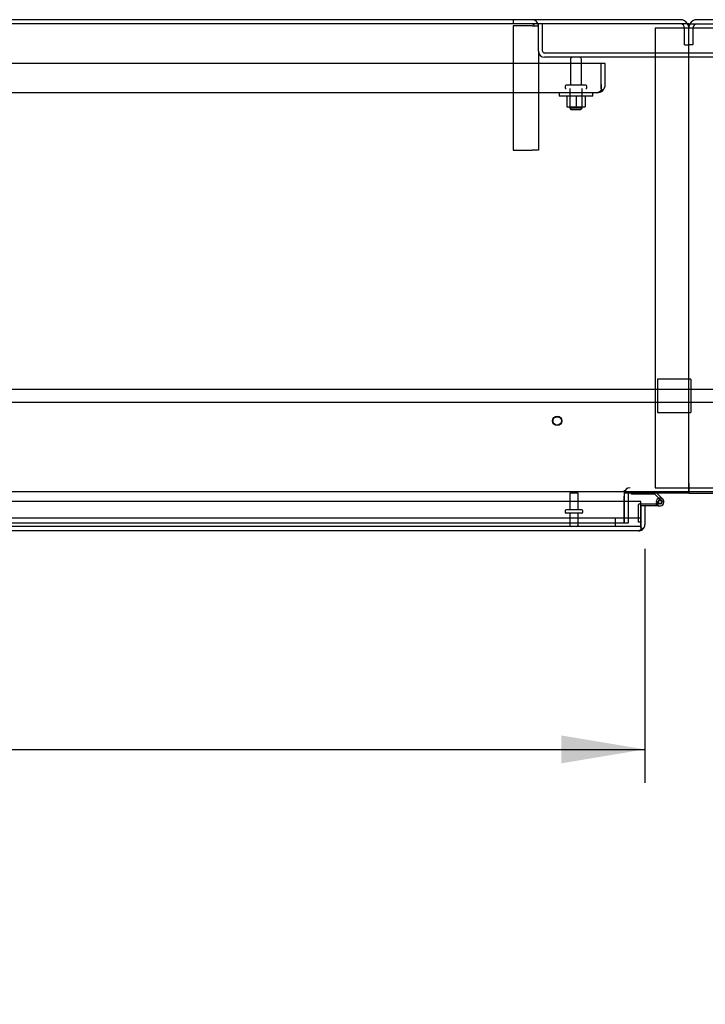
# Model space of a CAD drawing. Header units: inches. Extents: x 2 to 538, y -2 to 358.
# Tile 19 of 36: x 141 to 162, y 252 to 281. Entities that reach past the tile are written whole.
import ezdxf
from ezdxf.enums import TextEntityAlignment as Align
from ezdxf.lldxf.tags import DXFTag

# ---------------------------------------------------------------- set-up
doc = ezdxf.new("R2010")
doc.units = ezdxf.units.IN
doc.header["$MEASUREMENT"] = 0
for name, color, linetype in [('COM40146', 7, 'Continuous'), ('COM40430', 7, 'Continuous'), ('COM52831', 7, 'Continuous'), ('COM52839', 7, 'Continuous'), ('COM52841', 7, 'Continuous'), ('COM52850', 7, 'Continuous'), ('COM53516', 7, 'Continuous'), ('COM53520', 7, 'Continuous'), ('COM54578-80', 7, 'Continuous'), ('COM71127-2', 7, 'Continuous'), ('COM71130-1', 7, 'Continuous'), ('COM71131-1', 7, 'Continuous'), ('COM71132-1', 7, 'Continuous'), ('Default', 7, 'Continuous'), ('GSK11033', 7, 'Continuous'), ('NTS166105', 7, 'Continuous'), ('STD21878', 7, 'Continuous'), ('STD26093', 7, 'Continuous'), ('STD26094', 7, 'Continuous'), ('WAF25059', 7, 'Continuous')]:
    doc.layers.add(name, color=color, linetype=linetype)
doc.styles.add('SEACAD_Times_New_Roman', font='times.ttf')
tags = doc.linetypes.add('HIDDEN2', pattern=[0.1875, 0.125, -0.0625]).pattern_tags.tags
tags[6:7] = [DXFTag(74, 4), DXFTag(75, 0), DXFTag(340, '0'), DXFTag(46, 0.0), DXFTag(50, 0.0), DXFTag(44, 0.0), DXFTag(45, 0.0)]
tags[4:5] = [DXFTag(74, 4), DXFTag(75, 0), DXFTag(340, '0'), DXFTag(46, 0.0), DXFTag(50, 0.0), DXFTag(44, 0.0), DXFTag(45, 0.0)]
doc.dimstyles.new('HAMMOND_(STH_-_540x360)', dxfattribs={"dimtxt": 2, "dimasz": 2.5, "dimexe": 1, "dimexo": 1, "dimgap": 0.5, "dimtad": 0, "dimtih": 1, "dimtoh": 1, "dimzin": 0, "dimdsep": 46, "dimtxsty": 'SEACAD_Times_New_Roman', "dimblk1": '_SE_FILLED', "dimblk2": '_SE_FILLED', "dimsah": 1, "dimcen": 1, "dimadec": 0, "dimazin": 0, "dimtfac": 0.8, "dimtofl": 0, "dimtmove": 0, "dimatfit": 3, "dimfxl": 1, "dimtolj": 1, "dimtzin": 0, "dimarcsym": 0})

# ---------------------------------------------------------------- blocks, each defined once
blk = doc.blocks.new('SE')
at = {"layer": 'COM40146', "color": 7, "linetype": 'HIDDEN2'}
for p, q in [((158.711, 279.706), (88.962, 279.706)), ((158.836, 279.706), (158.711, 279.706)), ((158.711, 279.081), (158.711, 279.706)), ((158.711, 279.081), (158.711, 279.706)), ((158.836, 279.081), (158.836, 279.706)), ((158.712, 279.081), (158.711, 279.081)), ((158.711, 279.081), (158.711, 278.903)), ((158.712, 278.954), (158.712, 279.081)), ((158.712, 278.954), (158.762, 278.903)), ((158.586, 278.831), (89.086, 278.831)), ((158.587, 278.831), (158.586, 278.831)), ((158.587, 278.831), (158.587, 278.831))]:
    blk.add_line(p, q, dxfattribs=at)
for start, end in [(270.1219, 314.5601), (314.5601, 0), (270, 270.0436)]:
    blk.add_arc((158.586, 279.081), 0.25, start, end, dxfattribs=at)
blk.add_open_spline([(158.711, 278.903), (158.69, 278.88), (158.67, 278.862), (158.628, 278.838), (158.608, 278.831), (158.587, 278.831)], degree=3, knots=[0, 0, 0, 0, 0.5, 0.5, 1, 1, 1, 1], dxfattribs=at)
at = {"layer": 'COM40430', "color": 7, "linetype": 'HIDDEN2'}
for p, q in [((156.086, 281.018), (156.086, 280.893)), ((156.651, 280.833), (156.086, 280.833)), ((156.086, 280.833), (156.086, 277.112)), ((156.651, 280.833), (156.836, 280.833)), ((156.836, 280.078), (156.836, 277.112)), ((156.086, 277.112), (156.651, 277.112)), ((156.836, 277.112), (156.651, 277.112))]:
    blk.add_line(p, q, dxfattribs=at)
for radius in [0.185, 0.06]:
    blk.add_arc((156.651, 280.833), radius, 0, 90, dxfattribs=at)
at = {"layer": 'COM52831', "color": 7, "linetype": 'HIDDEN2'}
for p, q in [((161.214, 270.268), (160.399, 270.268)), ((160.399, 270.268), (160.399, 269.268)), ((161.399, 270.268), (161.214, 270.268)), ((161.399, 270.268), (161.399, 269.268)), ((160.399, 269.268), (161.214, 269.268)), ((161.214, 269.268), (161.399, 269.268))]:
    blk.add_line(p, q, dxfattribs=at)
at = {"layer": 'COM52839', "color": 7, "linetype": 'Continuous'}
for p, q in [((159.399, 266.833), (159.399, 266.606)), ((159.524, 266.833), (159.524, 266.606)), ((161.336, 266.893), (161.336, 266.893))]:
    blk.add_line(p, q, dxfattribs=at)
at = {"layer": 'COM52839', "color": 7, "linetype": 'HIDDEN2'}
for p, q in [((159.399, 266.606), (159.399, 265.956)), ((159.524, 266.606), (159.524, 265.956)), ((159.524, 265.956), (159.399, 265.956))]:
    blk.add_line(p, q, dxfattribs=at)
at = {"layer": 'COM52839', "color": 7, "linetype": 'Continuous'}
for radius, start in [(0.185, 172.8497), (0.06, 157.4313)]:
    blk.add_arc((159.584, 266.833), radius, start, 180, dxfattribs=at)
at = {"layer": 'COM52839', "color": 7, "linetype": 'HIDDEN2'}
for radius, end in [(0.185, 172.8497), (0.06, 157.4313)]:
    blk.add_arc((159.584, 266.833), radius, 90, end, dxfattribs=at)
at = {"layer": 'COM52841', "color": 7, "linetype": 'HIDDEN2'}
for p, q in [((156.836, 280.078), (156.836, 280.893)), ((156.961, 280.078), (156.961, 280.893)), ((165.651, 280.018), (157.021, 280.018)), ((165.651, 279.893), (157.021, 279.893))]:
    blk.add_line(p, q, dxfattribs=at)
for radius in [0.185, 0.06]:
    blk.add_arc((157.021, 280.078), radius, 180, 270, dxfattribs=at)
at = {"layer": 'COM52850', "color": 7, "linetype": 'HIDDEN2'}
for p, q in [((162.336, 280.768), (160.336, 280.768)), ((160.336, 280.768), (160.336, 267.018)), ((160.336, 267.018), (162.336, 267.018))]:
    blk.add_line(p, q, dxfattribs=at)
at = {"layer": 'COM53516', "color": 7, "linetype": 'Continuous'}
for p, q in [((159.899, 266.606), (123.959, 266.606)), ((159.899, 265.916), (159.899, 266.606)), ((160.024, 266.478), (159.899, 266.478)), ((159.899, 266.478), (159.899, 266.106)), ((160.024, 266.478), (160.024, 265.916)), ((159.839, 265.731), (123.959, 265.731)), ((159.839, 265.731), (159.839, 265.731)), ((159.839, 265.731), (159.839, 265.731)), ((159.899, 265.916), (159.899, 265.916)), ((159.899, 265.834), (159.899, 265.916)), ((159.899, 265.916), (159.899, 265.767)), ((159.899, 265.834), (159.948, 265.767))]:
    blk.add_line(p, q, dxfattribs=at)
for start, end in [(270.1208, 306.194), (270, 270.0589), (306.194, 0)]:
    blk.add_arc((159.839, 265.916), 0.185, start, end, dxfattribs=at)
blk.add_open_spline([(159.899, 265.767), (159.889, 265.755), (159.879, 265.747), (159.864, 265.737), (159.859, 265.735), (159.849, 265.732), (159.844, 265.731), (159.839, 265.731)], degree=3, knots=[0, 0, 0, 0, 0.5, 0.5, 0.75, 0.75, 1, 1, 1, 1], dxfattribs=at)
at = {"layer": 'COM53520', "color": 7, "linetype": 'HIDDEN2'}
for p, q in [((232.649, 269.956), (126.649, 269.956)), ((126.649, 269.581), (232.649, 269.581))]:
    blk.add_line(p, q, dxfattribs=at)
at = {"layer": 'COM54578-80', "color": 7, "linetype": 'Continuous'}
for p, q in [((159.627, 266.831), (159.627, 266.893)), ((160.321, 266.831), (159.627, 266.831)), ((160.515, 266.637), (160.321, 266.831)), ((160.346, 266.893), (160.558, 266.682)), ((159.899, 266.54), (160.356, 266.54)), ((160.376, 266.54), (160.356, 266.54)), ((160.362, 266.595), (160.424, 266.595)), ((160.412, 266.478), (160.024, 266.478)), ((160.412, 266.478), (160.479, 266.478))]:
    blk.add_line(p, q, dxfattribs=at)
at = {"layer": 'COM54578-80', "color": 7, "linetype": 'HIDDEN2'}
for p, q in [((159.862, 266.54), (159.899, 266.54)), ((160.362, 266.585), (160.424, 266.59)), ((160.479, 266.54), (160.376, 266.54)), ((160.416, 266.583), (160.416, 266.608)), ((160.466, 266.658), (160.491, 266.658)), ((160.491, 266.533), (160.466, 266.533)), ((160.541, 266.608), (160.541, 266.583)), ((159.837, 265.991), (159.837, 266.515)), ((159.899, 265.991), (159.837, 265.991))]:
    blk.add_line(p, q, dxfattribs=at)
at = {"layer": 'COM54578-80', "color": 7, "linetype": 'Continuous'}
blk.add_circle((160.479, 266.595), 0.05, dxfattribs=at)
at = {"layer": 'COM54578-80', "color": 7, "linetype": 'HIDDEN2'}
for centre, radius, start, end in [((159.862, 266.515), 0.025, 90, 180), ((160.466, 266.608), 0.05, 90, 180), ((160.466, 266.583), 0.05, 180, 270), ((160.479, 266.595), 0.117, 47.608, 107.0274), ((160.491, 266.608), 0.05, 0, 90), ((160.491, 266.583), 0.05, 270, 0)]:
    blk.add_arc(centre, radius, start, end, dxfattribs=at)
at = {"layer": 'COM54578-80', "color": 7, "linetype": 'Continuous'}
for radius, start, end in [(0.135, 204.0421, 240.0736), (0.117, 107.0274, 180), (0.117, 180, 47.608), (0.055, 48.8041, 180), (0.055, 180, 48.8041)]:
    blk.add_arc((160.479, 266.595), radius, start, end, dxfattribs=at)
at = {"layer": 'COM71127-2', "color": 7, "linetype": 'Continuous'}
for p, q in [((161.086, 281.018), (102.586, 281.018)), ((220.086, 281.018), (161.586, 281.018))]:
    blk.add_line(p, q, dxfattribs=at)
at = {"layer": 'COM71127-2', "color": 7, "linetype": 'HIDDEN2'}
for p, q in [((161.211, 280.268), (161.211, 280.768)), ((161.461, 280.768), (161.461, 280.268)), ((161.211, 280.268), (161.336, 280.268)), ((161.461, 280.268), (161.336, 280.268))]:
    blk.add_line(p, q, dxfattribs=at)
at = {"layer": 'COM71127-2', "color": 7, "linetype": 'Continuous'}
for centre, start, end in [((161.086, 280.768), 30, 90), ((161.586, 280.768), 90, 150)]:
    blk.add_arc(centre, 0.25, start, end, dxfattribs=at)
at = {"layer": 'COM71127-2', "color": 7, "linetype": 'HIDDEN2'}
for centre, radius, start, end in [((161.086, 280.768), 0.125, 0, 90), ((161.086, 280.768), 0.25, 0, 30), ((161.586, 280.768), 0.25, 150, 180), ((161.586, 280.768), 0.125, 90, 180)]:
    blk.add_arc(centre, radius, start, end, dxfattribs=at)
at = {"layer": 'COM71130-1', "color": 7, "linetype": 'Continuous'}
for p, q in [((161.336, 280.893), (86.899, 280.893)), ((161.336, 267.143), (161.336, 280.893)), ((161.336, 267.143), (161.336, 266.893)), ((161.336, 266.893), (88.649, 266.893)), ((159.399, 266.856), (159.399, 266.768)), ((159.627, 266.856), (159.399, 266.856)), ((161.336, 266.856), (160.383, 266.856)), ((161.336, 266.893), (161.336, 266.856)), ((159.399, 266.606), (159.399, 266.768))]:
    blk.add_line(p, q, dxfattribs=at)
at = {"layer": 'COM71130-1', "color": 7, "linetype": 'HIDDEN2'}
for p, q in [((160.383, 266.856), (159.627, 266.856)), ((159.399, 265.956), (159.399, 266.606)), ((159.399, 265.956), (88.649, 265.956))]:
    blk.add_line(p, q, dxfattribs=at)
at = {"layer": 'COM71130-1', "color": 7, "linetype": 'Continuous'}
blk.add_arc((161.351, 267.143), 0.015, 179.4129, 180, dxfattribs=at)
at = {"layer": 'COM71131-1', "color": 7, "linetype": 'Continuous'}
for p, q in [((161.336, 280.893), (235.774, 280.893)), ((161.336, 267.143), (161.336, 280.893)), ((161.336, 266.893), (161.336, 267.143)), ((234.024, 266.893), (161.336, 266.893)), ((161.336, 266.893), (161.336, 266.856)), ((161.336, 266.856), (162.29, 266.856))]:
    blk.add_line(p, q, dxfattribs=at)
at = {"layer": 'COM71132-1', "color": 7, "linetype": 'HIDDEN2'}
for p, q in [((159.399, 266.944), (159.399, 266.833)), ((161.336, 266.944), (161.336, 266.944)), ((159.399, 265.956), (159.399, 265.956))]:
    blk.add_line(p, q, dxfattribs=at)
at = {"layer": 'COM71132-1', "color": 7, "linetype": 'Continuous'}
blk.add_line((161.336, 266.856), (161.336, 266.856), dxfattribs=at)
at = {"layer": 'GSK11033', "color": 7, "linetype": 'HIDDEN2'}
for p, q in [((159.899, 266.106), (124.118, 266.106)), ((159.149, 265.856), (159.149, 266.106)), ((159.899, 265.856), (124.118, 265.856))]:
    blk.add_line(p, q, dxfattribs=at)
at = {"layer": 'GSK11033', "color": 7, "linetype": 'Continuous'}
for p, q in [((159.899, 266.106), (159.899, 265.856)), ((159.899, 266.106), (159.899, 266.106)), ((159.899, 265.856), (159.899, 265.856))]:
    blk.add_line(p, q, dxfattribs=at)
at = {"layer": 'NTS166105', "color": 7, "linetype": 'HIDDEN2'}
for p, q in [((157.688, 278.735), (157.688, 278.415)), ((157.963, 278.735), (157.963, 278.415)), ((158.238, 278.735), (158.238, 278.415)), ((157.688, 278.415), (157.963, 278.415)), ((157.963, 278.415), (158.238, 278.415))]:
    blk.add_line(p, q, dxfattribs=at)
at = {"layer": 'STD21878', "color": 7, "linetype": 'HIDDEN2'}
for radius in [0.141, 0.125]:
    blk.add_circle((157.399, 269.018), radius, dxfattribs=at)
at = {"layer": 'STD26093', "color": 7, "linetype": 'HIDDEN2'}
for p, q in [((158.024, 266.856), (157.774, 266.856)), ((157.774, 266.856), (157.774, 266.356)), ((158.024, 266.356), (158.024, 266.856)), ((157.634, 266.326), (157.634, 266.286)), ((158.134, 266.356), (157.664, 266.356)), ((158.134, 266.256), (157.664, 266.256)), ((157.774, 266.256), (157.774, 265.902)), ((158.024, 265.902), (158.024, 266.256)), ((158.164, 266.286), (158.164, 266.326))]:
    blk.add_line(p, q, dxfattribs=at)
for centre, radius, start, end in [((157.664, 266.326), 0.03, 90, 180), ((157.664, 266.286), 0.03, 180, 270), ((158.134, 266.326), 0.03, 0, 90), ((158.134, 266.286), 0.03, 270, 0), ((157.82, 265.902), 0.046, 180, 270), ((157.978, 265.902), 0.046, 270, 0)]:
    blk.add_arc(centre, radius, start, end, dxfattribs=at)
at = {"layer": 'STD26094', "color": 7, "linetype": 'HIDDEN2'}
for p, q in [((157.796, 279.833), (157.796, 279.056)), ((158.126, 279.056), (158.126, 279.833)), ((157.636, 279.026), (157.636, 278.986)), ((158.256, 279.056), (157.666, 279.056)), ((157.774, 278.956), (157.774, 278.369)), ((158.149, 278.369), (158.149, 278.956)), ((158.286, 278.986), (158.286, 279.026)), ((158.149, 278.369), (157.774, 278.369)), ((157.774, 278.369), (157.811, 278.331)), ((157.811, 278.331), (158.111, 278.331)), ((158.111, 278.331), (158.149, 278.369))]:
    blk.add_line(p, q, dxfattribs=at)
for centre, radius, start, end in [((157.856, 279.833), 0.06, 90, 180), ((158.066, 279.833), 0.06, 0, 90), ((157.666, 279.026), 0.03, 90, 180), ((157.666, 278.986), 0.03, 180, 270), ((158.256, 279.026), 0.03, 0, 90), ((158.256, 278.986), 0.03, 270, 0)]:
    blk.add_arc(centre, radius, start, end, dxfattribs=at)
at = {"layer": 'WAF25059', "color": 7, "linetype": 'HIDDEN2'}
for p, q in [((157.461, 278.831), (157.461, 278.735)), ((158.461, 278.735), (157.461, 278.735)), ((158.461, 278.735), (158.461, 278.831))]:
    blk.add_line(p, q, dxfattribs=at)
blk = doc.blocks.new('DMBLK3491')
at = {"layer": 'Default', "linetype": 'Continuous'}
for points in [[(90.524, 258.777), (90.524, 259.611), (88.024, 259.194)], [(157.524, 258.777), (160.024, 259.194), (157.524, 259.611)]]:
    blk.add_hatch(color=7, dxfattribs=at).paths.add_polyline_path(points)
at = {"layer": 'Default', "color": 7, "linetype": 'Continuous'}
for p, q in [((160.024, 265.197), (160.024, 258.194)), ((88.024, 264.916), (88.024, 258.194)), ((88.024, 259.194), (116.831, 259.194)), ((131.217, 259.194), (160.024, 259.194))]:
    blk.add_line(p, q, dxfattribs=at)
at = {"layer": 'Default', "color": 7, "linetype": 'Continuous', "style": 'SEACAD_Times_New_Roman'}
for s, p in [('72.00', (120.612, 260.194)), ('DOOR', (119.83, 257.194)), ('OPENING', (117.531, 254.194))]:
    blk.add_text(s, height=2, dxfattribs=at).set_placement(p, align=Align.TOP_LEFT)
blk = doc.blocks.new('_SE_FILLED')
at = {"color": 0}
blk.add_line((0, 0), (-1, 0), dxfattribs=at)
blk.add_solid([(0, 0), (-1, -0.1665), (-1, 0.1665), (0, 0)], dxfattribs=at)

msp = doc.modelspace()

# ---------------------------------------------------------------- block references
at = {"layer": 'Default'}
msp.add_blockref('SE', (0, 0), dxfattribs=at)

# ---------------------------------------------------------------- dimensions: what is measured, and where the dimension line sits
at = {"layer": 'Default', "color": 7, "linetype": 'Continuous'}
dim = msp.add_linear_dim(base=(88.024, 259.194), p1=(88.024, 265.916), p2=(160.024, 266.197), angle=0.2236, text='\\A1;<>\\PDOOR\\XOPENING', dimstyle='HAMMOND_(STH_-_540x360)', dxfattribs=at)
dim.commit()
dim.dimension.update_dxf_attribs({"geometry": 'DMBLK3491', "text_midpoint": (124.024, 259.194), "dimtype": 161})

doc.saveas('drawing.dxf')
